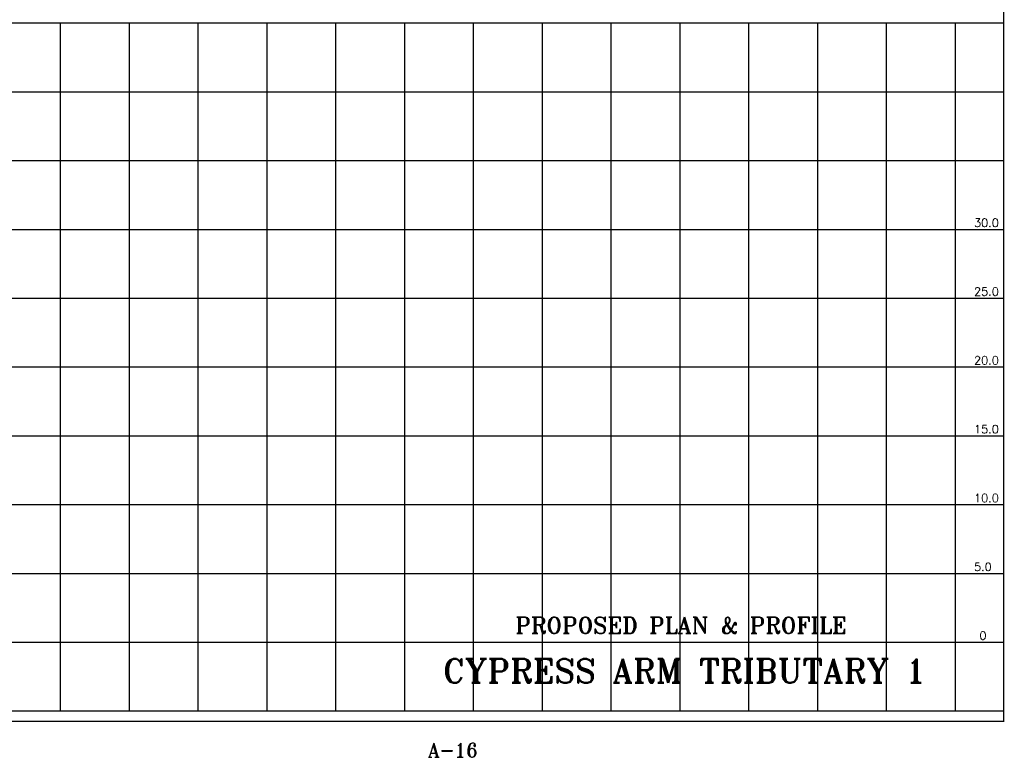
# Model space of a CAD drawing. Extents: x 228602 to 245312, y 806121 to 816798.
# Tile 2 of 3: x 238160 to 245312, y 806121 to 811481. Entities that reach past the tile are written whole.
import ezdxf
from ezdxf.enums import TextEntityAlignment as Align

# ---------------------------------------------------------------- set-up
doc = ezdxf.new("R2010")
doc.units = 0
doc.header["$LTSCALE"] = 800
for name, color, linetype in [('BORDER', 1, 'CONTINUOUS'), ('GRID', 2, 'CONTINUOUS'), ('TEXT', 7, 'CONTINUOUS')]:
    doc.layers.add(name, color=color, linetype=linetype)
doc.styles.get("Standard").update_dxf_attribs({"font": 'ROMANT'})

msp = doc.modelspace()

# ---------------------------------------------------------------- linework, layer by layer
at = {"layer": 'BORDER', "color": 0, "const_width": 10}
msp.add_lwpolyline([(228606.9, 806382.6), (245306.9, 806382.6), (245306.9, 816792.6), (228606.9, 816792.6)], close=True, dxfattribs=at)
for points in [[(228606.9, 811457.6), (245306.9, 811457.6)], [(228606.9, 806457.6), (245306.9, 806457.6)]]:
    msp.add_lwpolyline(points, dxfattribs=at)
at = {"layer": 'GRID', "color": 0}
for points in [[(238456.9, 806457.6), (238456.9, 811457.6)], [(238956.9, 806457.6), (238956.9, 811457.6)], [(239456.9, 806457.6), (239456.9, 811457.6)], [(239956.9, 806457.6), (239956.9, 811457.6)], [(240456.9, 806457.6), (240456.9, 811457.6)], [(240956.9, 806457.6), (240956.9, 811457.6)], [(241456.9, 806457.6), (241456.9, 811457.6)], [(241956.9, 806457.6), (241956.9, 811457.6)], [(242456.9, 806457.6), (242456.9, 811457.6)], [(242956.9, 806457.6), (242956.9, 811457.6)], [(243456.9, 806457.6), (243456.9, 811457.6)], [(243956.9, 806457.6), (243956.9, 811457.6)], [(244456.9, 806457.6), (244456.9, 811457.6)], [(244956.9, 806457.6), (244956.9, 811457.6)], [(228606.9, 810957.6), (245306.9, 810957.6)], [(228606.9, 810457.6), (245306.9, 810457.6)], [(228606.9, 809957.6), (245306.9, 809957.6)], [(228606.9, 809457.6), (245306.9, 809457.6)], [(228606.9, 808957.6), (245306.9, 808957.6)], [(228606.9, 808457.6), (245306.9, 808457.6)], [(228606.9, 807957.6), (245306.9, 807957.6)], [(228606.9, 807457.6), (245306.9, 807457.6)], [(228606.9, 806957.6), (245306.9, 806957.6)]]:
    msp.add_lwpolyline(points, dxfattribs=at)

# ---------------------------------------------------------------- texts
at = {"layer": 'TEXT', "color": 0}
for s, p in [('30.0', (245091.9, 809975.3)), ('25.0', (245091.9, 809475.3)), ('20.0', (245091.9, 808975.3)), ('15.0', (245091.9, 808475.3)), ('10.0', (245091.9, 807975.3)), ('5.0', (245091.9, 807475.3)), ('0', (245130.6, 806975.5))]:
    msp.add_text(s, height=60, rotation=0.00005, dxfattribs=at).set_placement(p)
for s, height, p in [('PROPOSED PLAN & PROFILE', 120, (242963.6, 807020.1)), ('CYPRESS ARM TRIBUTARY 1 ', 175, (243050.1, 806661.3)), ('A-16', 100, (241306.9, 806122.6))]:
    msp.add_text(s, height=height, dxfattribs=at).set_placement(p, align=Align.CENTER)

doc.saveas('drawing.dxf')
